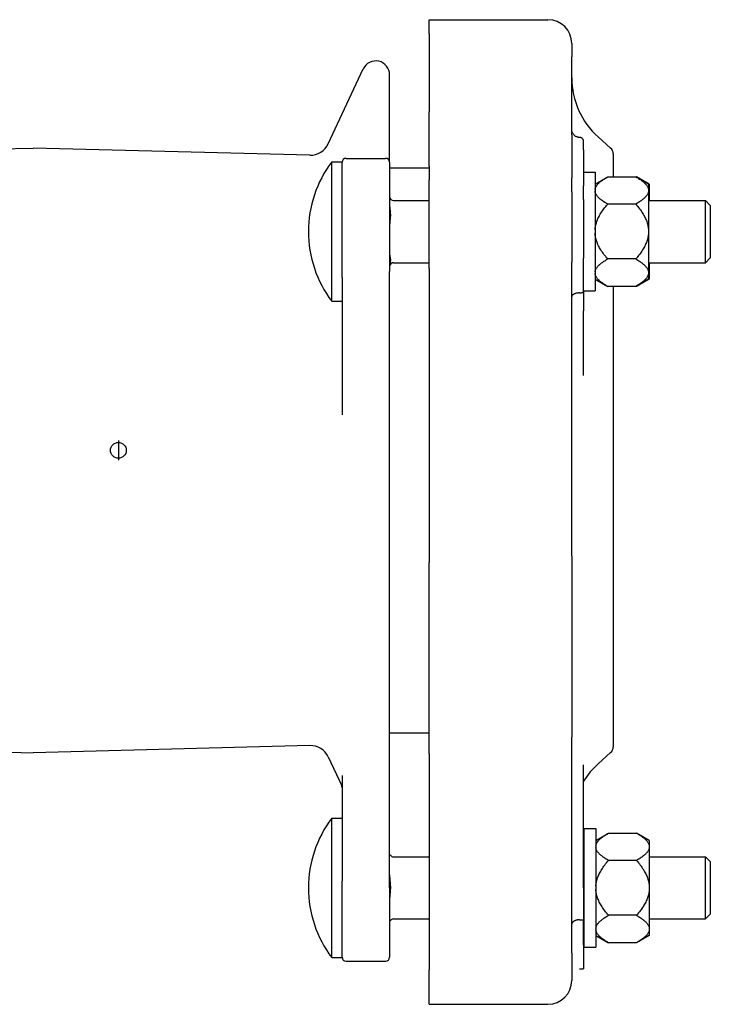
# Model space of a CAD drawing. Header units: millimetres. Extents: x 97 to 4291, y 43 to 893.
# Tile 2 of 4: x 265 to 439, y 298 to 546. Entities that reach past the tile are written whole.
import ezdxf

# ---------------------------------------------------------------- set-up
doc = ezdxf.new("R2010")
doc.units = ezdxf.units.MM
doc.layers.add('DETAIL', color=2, linetype='Continuous')
doc.layers.add('ORIGIN', color=6, linetype='Continuous')

msp = doc.modelspace()

# ---------------------------------------------------------------- linework, layer by layer
at = {"layer": 'DETAIL'}
for p, q in [((368.03, 542.78), (368.03, 546.39)), ((368.03, 546.39), (398.03, 546.39)), ((368.03, 542.78), (368.03, 523.14)), ((404.03, 540.39), (404.03, 536.98)), ((404.03, 517.34), (404.03, 536.98)), ((342.54, 515.06), (351.35, 533.96)), ((358.03, 510.38), (358.03, 532.48)), ((368.03, 509.43), (368.03, 523.14)), ((404.03, 517.34), (404.03, 506.43)), ((407.03, 513.5), (407.03, 515.64)), ((413.86, 513.97), (410.71, 516.77)), ((198.17, 512.18), (268.03, 513.98)), ((337.88, 512.18), (268.03, 513.98)), ((407.03, 513.5), (407.03, 504.44)), ((414.53, 512.48), (414.53, 506.73)), ((343.42, 475.28), (343.42, 510.48)), ((343.42, 510.48), (346.03, 510.48)), ((346.03, 481.31), (346.03, 510.48)), ((347.03, 511.38), (357.03, 511.38)), ((358.03, 510.38), (358.03, 482.84)), ((358.03, 508.98), (368.03, 508.98)), ((368.03, 509.43), (368.03, 505.97)), ((407.03, 507.88), (409.91, 507.88)), ((409.91, 507.88), (409.91, 477.88)), ((368.03, 483.59), (368.03, 505.97)), ((404.03, 502.96), (404.03, 506.43)), ((409.91, 504.88), (413.11, 506.73)), ((413.11, 506.73), (420.21, 506.73)), ((420.21, 506.73), (420.41, 506.73)), ((423.41, 504.88), (420.21, 506.73)), ((423.61, 504.88), (420.41, 506.73)), ((423.41, 504.88), (423.41, 503.49)), ((423.61, 504.88), (423.61, 503.49)), ((404.03, 502.96), (404.03, 485.15)), ((407.03, 500.98), (407.03, 504.44)), ((423.41, 503.49), (423.41, 503.05)), ((423.41, 503.05), (423.41, 493.32)), ((423.61, 503.49), (423.61, 503.05)), ((423.61, 503.05), (423.61, 500.73)), ((359.03, 500.73), (368.03, 500.73)), ((407.03, 500.98), (407.03, 486.18)), ((420.21, 499.81), (413.11, 499.81)), ((423.41, 500.73), (437.81, 500.73)), ((437.81, 485.03), (437.81, 500.73)), ((439.03, 499.51), (437.81, 500.73)), ((439.03, 499.51), (439.03, 486.25)), ((423.41, 493.32), (423.41, 492.44)), ((423.41, 492.44), (423.41, 482.71)), ((359.03, 485.03), (368.03, 485.03)), ((404.03, 410.89), (404.03, 485.15)), ((407.03, 477.86), (407.03, 486.18)), ((420.21, 485.96), (413.11, 485.96)), ((423.41, 485.03), (437.81, 485.03)), ((423.61, 485.03), (423.61, 482.71)), ((439.03, 486.25), (437.81, 485.03)), ((358.03, 458), (358.03, 482.84)), ((368.03, 483.59), (368.03, 409.33)), ((423.41, 482.71), (423.41, 482.27)), ((423.61, 482.71), (423.61, 482.27)), ((346.03, 481.31), (346.03, 446.6)), ((409.91, 480.88), (413.11, 479.03)), ((423.41, 480.88), (420.21, 479.03)), ((423.61, 480.88), (420.41, 479.03)), ((423.41, 482.27), (423.41, 480.88)), ((423.61, 482.27), (423.61, 480.88)), ((407.03, 477.88), (409.91, 477.88)), ((407.03, 477.86), (407.03, 472.88)), ((420.21, 479.03), (413.11, 479.03)), ((414.53, 479.03), (414.53, 362.78)), ((420.41, 479.03), (420.21, 479.03)), ((343.42, 475.28), (346.03, 475.28)), ((407.03, 462.79), (407.03, 472.88)), ((407.03, 456.53), (407.03, 462.79)), ((358.03, 344.77), (358.03, 458)), ((404.03, 410.89), (404.03, 365.22)), ((368.03, 360.99), (368.03, 409.33)), ((358.03, 366.28), (368.03, 366.28)), ((198.17, 363.08), (268.03, 361.28)), ((337.88, 363.08), (268.03, 361.28)), ((404.03, 310.65), (404.03, 365.22)), ((368.03, 360.99), (368.03, 306.43)), ((413.86, 361.29), (410.71, 358.49)), ((342.54, 360.2), (345.93, 352.93)), ((407.03, 353.49), (407.03, 358.23)), ((346.03, 355.48), (346.03, 328.84)), ((407.03, 327.17), (407.03, 353.49)), ((343.42, 309.53), (343.42, 344.73)), ((343.42, 344.73), (346.03, 344.73)), ((358.03, 327.13), (358.03, 344.77)), ((407.11, 342.13), (407.11, 312.13)), ((407.11, 342.13), (410.11, 342.13)), ((410.11, 342.13), (410.11, 312.13)), ((410.11, 339.13), (413.31, 340.98)), ((413.31, 340.98), (420.41, 340.98)), ((423.61, 339.13), (420.41, 340.98)), ((423.61, 339.13), (423.61, 337.74)), ((423.61, 337.74), (423.61, 337.3)), ((423.61, 337.3), (423.61, 327.57)), ((359.03, 334.98), (368.03, 334.98)), ((407.03, 334.98), (407.11, 334.98)), ((420.41, 334.06), (413.31, 334.06)), ((423.61, 334.98), (437.81, 334.98)), ((437.81, 319.28), (437.81, 334.98)), ((439.03, 333.76), (437.81, 334.98)), ((439.03, 333.76), (439.03, 320.5)), ((346.03, 309.53), (346.03, 328.84)), ((358.03, 327.13), (358.03, 309.63)), ((407.03, 327.17), (407.03, 319.08)), ((423.61, 327.57), (423.61, 326.69)), ((423.61, 326.69), (423.61, 316.96)), ((359.03, 319.28), (368.03, 319.28)), ((406.03, 319.08), (407.03, 319.08)), ((407.03, 319.28), (407.11, 319.28)), ((407.03, 312.74), (407.03, 319.08)), ((420.41, 320.21), (413.31, 320.21)), ((423.61, 319.28), (437.81, 319.28)), ((439.03, 320.5), (437.81, 319.28)), ((423.61, 316.96), (423.61, 316.52)), ((423.61, 316.52), (423.61, 315.13)), ((410.11, 315.13), (413.31, 313.28)), ((423.61, 315.13), (420.41, 313.28)), ((407.03, 312.74), (407.03, 306.7)), ((407.11, 312.13), (410.11, 312.13)), ((420.41, 313.28), (413.31, 313.28)), ((343.42, 309.53), (346.03, 309.53)), ((347.03, 308.63), (357.03, 308.63)), ((404.03, 310.65), (404.03, 303.74)), ((368.03, 297.74), (368.03, 306.43)), ((406.03, 306.7), (407.03, 306.7)), ((407.03, 306.7), (407.03, 306.7)), ((407.03, 306.7), (407.03, 306.7)), ((404.03, 303.74), (404.03, 303.74)), ((404.03, 303.74), (404.03, 303.74)), ((368.03, 297.74), (368.03, 297.74)), ((368.03, 297.74), (368.03, 297.74)), ((368.03, 297.74), (398.03, 297.74))]:
    msp.add_line(p, q, dxfattribs=at)
at = {"layer": 'DETAIL', "flags": 128}
for points in [[(406.03, 516.66), (405.89, 516.66), (405.76, 516.67), (405.63, 516.7), (405.51, 516.73), (405.38, 516.77), (405.26, 516.81), (405.14, 516.87), (405.02, 516.93), (404.91, 517), (404.8, 517.08), (404.7, 517.17), (404.61, 517.26), (404.52, 517.36), (404.44, 517.46), (404.36, 517.57), (404.29, 517.68), (404.23, 517.8), (404.18, 517.92), (404.13, 518.04), (404.09, 518.17), (404.06, 518.3), (404.04, 518.43), (404.03, 518.56), (404.03, 518.69)], [(407.03, 515.64), (407.02, 515.7), (407.02, 515.77), (407.01, 515.83), (406.99, 515.9), (406.97, 515.96), (406.95, 516.02), (406.93, 516.08), (406.89, 516.14), (406.86, 516.2), (406.82, 516.25), (406.78, 516.31), (406.74, 516.35), (406.69, 516.4), (406.64, 516.44), (406.59, 516.48), (406.53, 516.52), (406.47, 516.55), (406.41, 516.58), (406.35, 516.6), (406.29, 516.62), (406.22, 516.64), (406.16, 516.65), (406.09, 516.65), (406.03, 516.66)], [(409.91, 503.49), (409.93, 503.62), (409.96, 503.75), (410, 503.88), (410.05, 504.01), (410.11, 504.13), (410.18, 504.26), (410.26, 504.39), (410.34, 504.52), (410.44, 504.66), (410.55, 504.79), (410.66, 504.92), (410.79, 505.05), (410.93, 505.18), (411.07, 505.32), (411.23, 505.45), (411.39, 505.59), (411.57, 505.73), (411.76, 505.87), (411.96, 506.01), (412.16, 506.15), (412.38, 506.29), (412.61, 506.44), (412.85, 506.58), (413.11, 506.73)], [(420.21, 506.73), (420.46, 506.58), (420.7, 506.44), (420.93, 506.29), (421.15, 506.15), (421.36, 506.01), (421.56, 505.87), (421.74, 505.73), (421.92, 505.59), (422.08, 505.45), (422.24, 505.32), (422.39, 505.18), (422.52, 505.05), (422.65, 504.92), (422.77, 504.79), (422.87, 504.66), (422.97, 504.52), (423.06, 504.39), (423.14, 504.26), (423.21, 504.13), (423.26, 504.01), (423.31, 503.88), (423.35, 503.75), (423.39, 503.62), (423.41, 503.49)], [(420.41, 506.73), (420.48, 506.69), (420.55, 506.64), (420.63, 506.6), (420.7, 506.56), (420.77, 506.52), (420.84, 506.47), (420.91, 506.43), (420.98, 506.39), (421.04, 506.35), (421.11, 506.31), (421.17, 506.26), (421.24, 506.22), (421.3, 506.18), (421.36, 506.14), (421.42, 506.1), (421.48, 506.06), (421.54, 506.02), (421.6, 505.98), (421.66, 505.94), (421.72, 505.9), (421.77, 505.85), (421.83, 505.81), (421.88, 505.77), (421.93, 505.73)], [(413.11, 499.81), (412.85, 499.95), (412.61, 500.1), (412.38, 500.25), (412.16, 500.39), (411.96, 500.53), (411.76, 500.67), (411.57, 500.81), (411.39, 500.95), (411.23, 501.08), (411.07, 501.22), (410.93, 501.35), (410.79, 501.49), (410.66, 501.62), (410.55, 501.75), (410.44, 501.88), (410.34, 502.01), (410.26, 502.14), (410.18, 502.27), (410.11, 502.4), (410.05, 502.53), (410, 502.66), (409.96, 502.79), (409.93, 502.92), (409.91, 503.05)], [(423.41, 503.05), (423.39, 502.92), (423.35, 502.79), (423.31, 502.66), (423.26, 502.53), (423.21, 502.4), (423.14, 502.27), (423.06, 502.14), (422.97, 502.01), (422.87, 501.88), (422.77, 501.75), (422.65, 501.62), (422.52, 501.49), (422.39, 501.35), (422.24, 501.22), (422.08, 501.08), (421.92, 500.95), (421.74, 500.81), (421.56, 500.67), (421.36, 500.53), (421.15, 500.39), (420.93, 500.25), (420.7, 500.1), (420.46, 499.95), (420.21, 499.81)], [(423.41, 504.13), (423.42, 504.1), (423.43, 504.08), (423.44, 504.05), (423.46, 504.02), (423.47, 504), (423.48, 503.97), (423.49, 503.94), (423.5, 503.92), (423.51, 503.89), (423.52, 503.86), (423.53, 503.84), (423.54, 503.81), (423.54, 503.78), (423.55, 503.76), (423.56, 503.73), (423.57, 503.7), (423.57, 503.68), (423.58, 503.65), (423.58, 503.62), (423.59, 503.6), (423.59, 503.57), (423.6, 503.54), (423.6, 503.51), (423.61, 503.49)], [(423.61, 503.05), (423.6, 503.02), (423.6, 503), (423.59, 502.97), (423.59, 502.94), (423.58, 502.91), (423.58, 502.89), (423.57, 502.86), (423.57, 502.83), (423.56, 502.81), (423.55, 502.78), (423.54, 502.75), (423.54, 502.73), (423.53, 502.7), (423.52, 502.67), (423.51, 502.65), (423.5, 502.62), (423.49, 502.59), (423.48, 502.57), (423.47, 502.54), (423.46, 502.51), (423.44, 502.49), (423.43, 502.46), (423.42, 502.43), (423.41, 502.41)], [(409.91, 493.32), (409.93, 493.58), (409.96, 493.84), (410, 494.1), (410.05, 494.35), (410.11, 494.61), (410.18, 494.87), (410.26, 495.13), (410.34, 495.39), (410.44, 495.65), (410.55, 495.92), (410.66, 496.18), (410.79, 496.45), (410.93, 496.71), (411.07, 496.98), (411.23, 497.25), (411.39, 497.52), (411.57, 497.8), (411.76, 498.08), (411.96, 498.36), (412.16, 498.64), (412.38, 498.93), (412.61, 499.22), (412.85, 499.51), (413.11, 499.81)], [(420.21, 499.81), (420.46, 499.51), (420.7, 499.22), (420.93, 498.93), (421.15, 498.64), (421.36, 498.36), (421.56, 498.08), (421.74, 497.8), (421.92, 497.52), (422.08, 497.25), (422.24, 496.98), (422.39, 496.71), (422.52, 496.45), (422.65, 496.18), (422.77, 495.92), (422.87, 495.65), (422.97, 495.39), (423.06, 495.13), (423.14, 494.87), (423.21, 494.61), (423.26, 494.35), (423.31, 494.1), (423.35, 493.84), (423.39, 493.58), (423.41, 493.32)], [(358.03, 499.8), (358.03, 499.57), (358.04, 499.34), (358.06, 499.1), (358.08, 498.88), (358.1, 498.66), (358.13, 498.43), (358.15, 498.19), (358.18, 497.95), (358.2, 497.72), (358.21, 497.48), (358.22, 497.25), (358.23, 497.03), (358.22, 496.81), (358.21, 496.58), (358.2, 496.35), (358.18, 496.11), (358.15, 495.87), (358.13, 495.64), (358.1, 495.41), (358.08, 495.18), (358.06, 494.96), (358.04, 494.73), (358.03, 494.49), (358.03, 494.26)], [(413.11, 485.96), (412.85, 486.25), (412.61, 486.55), (412.38, 486.84), (412.16, 487.12), (411.96, 487.41), (411.76, 487.69), (411.57, 487.96), (411.39, 488.24), (411.23, 488.51), (411.07, 488.78), (410.93, 489.05), (410.79, 489.32), (410.66, 489.58), (410.55, 489.85), (410.44, 490.11), (410.34, 490.37), (410.26, 490.63), (410.18, 490.89), (410.11, 491.15), (410.05, 491.41), (410, 491.67), (409.96, 491.92), (409.93, 492.18), (409.91, 492.44)], [(423.41, 492.44), (423.39, 492.18), (423.35, 491.92), (423.31, 491.67), (423.26, 491.41), (423.21, 491.15), (423.14, 490.89), (423.06, 490.63), (422.97, 490.37), (422.87, 490.11), (422.77, 489.85), (422.65, 489.58), (422.52, 489.32), (422.39, 489.05), (422.24, 488.78), (422.08, 488.51), (421.92, 488.24), (421.74, 487.96), (421.56, 487.69), (421.36, 487.41), (421.15, 487.12), (420.93, 486.84), (420.7, 486.55), (420.46, 486.25), (420.21, 485.96)], [(358.03, 487.36), (358.03, 487.23), (358.04, 487.09), (358.06, 486.96), (358.08, 486.83), (358.1, 486.7), (358.13, 486.56), (358.15, 486.43), (358.18, 486.29), (358.2, 486.15), (358.21, 486.01), (358.22, 485.88), (358.23, 485.75), (358.22, 485.62), (358.21, 485.49), (358.2, 485.35), (358.18, 485.21), (358.15, 485.08), (358.13, 484.94), (358.1, 484.81), (358.08, 484.68), (358.06, 484.55), (358.04, 484.41), (358.03, 484.27), (358.03, 484.14)], [(409.91, 482.71), (409.93, 482.84), (409.96, 482.97), (410, 483.1), (410.05, 483.23), (410.11, 483.36), (410.18, 483.49), (410.26, 483.62), (410.34, 483.75), (410.44, 483.88), (410.55, 484.01), (410.66, 484.14), (410.79, 484.28), (410.93, 484.41), (411.07, 484.54), (411.23, 484.68), (411.39, 484.81), (411.57, 484.95), (411.76, 485.09), (411.96, 485.23), (412.16, 485.37), (412.38, 485.52), (412.61, 485.66), (412.85, 485.81), (413.11, 485.96)], [(420.21, 485.96), (420.46, 485.81), (420.7, 485.66), (420.93, 485.52), (421.15, 485.37), (421.36, 485.23), (421.56, 485.09), (421.74, 484.95), (421.92, 484.81), (422.08, 484.68), (422.24, 484.54), (422.39, 484.41), (422.52, 484.28), (422.65, 484.14), (422.77, 484.01), (422.87, 483.88), (422.97, 483.75), (423.06, 483.62), (423.14, 483.49), (423.21, 483.36), (423.26, 483.23), (423.31, 483.1), (423.35, 482.97), (423.39, 482.84), (423.41, 482.71)], [(423.41, 483.36), (423.42, 483.33), (423.43, 483.3), (423.44, 483.28), (423.46, 483.25), (423.47, 483.22), (423.48, 483.2), (423.49, 483.17), (423.5, 483.14), (423.51, 483.12), (423.52, 483.09), (423.53, 483.06), (423.54, 483.03), (423.54, 483.01), (423.55, 482.98), (423.56, 482.95), (423.57, 482.93), (423.57, 482.9), (423.58, 482.87), (423.58, 482.85), (423.59, 482.82), (423.59, 482.79), (423.6, 482.77), (423.6, 482.74), (423.61, 482.71)], [(413.11, 479.03), (412.85, 479.18), (412.61, 479.33), (412.38, 479.47), (412.16, 479.61), (411.96, 479.76), (411.76, 479.9), (411.57, 480.03), (411.39, 480.17), (411.23, 480.31), (411.07, 480.44), (410.93, 480.58), (410.79, 480.71), (410.66, 480.84), (410.55, 480.98), (410.44, 481.11), (410.34, 481.24), (410.26, 481.37), (410.18, 481.5), (410.11, 481.63), (410.05, 481.76), (410, 481.89), (409.96, 482.02), (409.93, 482.14), (409.91, 482.27)], [(423.41, 482.27), (423.39, 482.14), (423.35, 482.02), (423.31, 481.89), (423.26, 481.76), (423.21, 481.63), (423.14, 481.5), (423.06, 481.37), (422.97, 481.24), (422.87, 481.11), (422.77, 480.98), (422.65, 480.84), (422.52, 480.71), (422.39, 480.58), (422.24, 480.44), (422.08, 480.31), (421.92, 480.17), (421.74, 480.03), (421.56, 479.9), (421.36, 479.76), (421.15, 479.61), (420.93, 479.47), (420.7, 479.33), (420.46, 479.18), (420.21, 479.03)], [(421.93, 480.03), (421.88, 479.99), (421.83, 479.95), (421.77, 479.91), (421.72, 479.87), (421.66, 479.83), (421.6, 479.79), (421.54, 479.75), (421.48, 479.7), (421.42, 479.66), (421.36, 479.62), (421.3, 479.58), (421.24, 479.54), (421.17, 479.5), (421.11, 479.46), (421.04, 479.41), (420.98, 479.37), (420.91, 479.33), (420.84, 479.29), (420.77, 479.25), (420.7, 479.2), (420.63, 479.16), (420.55, 479.12), (420.48, 479.07), (420.41, 479.03)], [(423.61, 482.27), (423.6, 482.25), (423.6, 482.22), (423.59, 482.19), (423.59, 482.17), (423.58, 482.14), (423.58, 482.11), (423.57, 482.09), (423.57, 482.06), (423.56, 482.03), (423.55, 482.01), (423.54, 481.98), (423.54, 481.95), (423.53, 481.93), (423.52, 481.9), (423.51, 481.87), (423.5, 481.85), (423.49, 481.82), (423.48, 481.79), (423.47, 481.76), (423.46, 481.74), (423.44, 481.71), (423.43, 481.68), (423.42, 481.66), (423.41, 481.63)], [(406.03, 477.39), (406.09, 477.39), (406.16, 477.4), (406.22, 477.4), (406.29, 477.41), (406.35, 477.42), (406.41, 477.43), (406.47, 477.44), (406.53, 477.46), (406.59, 477.47), (406.64, 477.49), (406.69, 477.51), (406.74, 477.53), (406.78, 477.55), (406.82, 477.58), (406.86, 477.6), (406.89, 477.63), (406.93, 477.65), (406.95, 477.68), (406.97, 477.71), (406.99, 477.74), (407.01, 477.77), (407.02, 477.8), (407.02, 477.83), (407.03, 477.86)], [(406.03, 477.39), (405.89, 477.39), (405.76, 477.38), (405.63, 477.37), (405.51, 477.36), (405.38, 477.34), (405.26, 477.32), (405.14, 477.3), (405.02, 477.27), (404.91, 477.23), (404.8, 477.2), (404.7, 477.16), (404.61, 477.12), (404.52, 477.07), (404.44, 477.03), (404.36, 476.98), (404.29, 476.93), (404.23, 476.87), (404.18, 476.82), (404.13, 476.76), (404.09, 476.71), (404.06, 476.65), (404.04, 476.59), (404.03, 476.53), (404.03, 476.47)], [(410.11, 337.74), (410.13, 337.87), (410.16, 338), (410.2, 338.13), (410.25, 338.26), (410.31, 338.38), (410.38, 338.51), (410.46, 338.64), (410.54, 338.77), (410.64, 338.91), (410.75, 339.04), (410.86, 339.17), (410.99, 339.3), (411.13, 339.43), (411.27, 339.57), (411.43, 339.7), (411.59, 339.84), (411.77, 339.98), (411.96, 340.12), (412.16, 340.26), (412.36, 340.4), (412.58, 340.54), (412.81, 340.69), (413.05, 340.83), (413.31, 340.98)], [(420.41, 340.98), (420.66, 340.83), (420.9, 340.69), (421.13, 340.54), (421.35, 340.4), (421.56, 340.26), (421.76, 340.12), (421.94, 339.98), (422.12, 339.84), (422.28, 339.7), (422.44, 339.57), (422.59, 339.43), (422.72, 339.3), (422.85, 339.17), (422.97, 339.04), (423.07, 338.91), (423.17, 338.77), (423.26, 338.64), (423.34, 338.51), (423.41, 338.38), (423.46, 338.26), (423.51, 338.13), (423.55, 338), (423.59, 337.87), (423.61, 337.74)], [(413.31, 334.06), (413.05, 334.2), (412.81, 334.35), (412.58, 334.5), (412.36, 334.64), (412.16, 334.78), (411.96, 334.92), (411.77, 335.06), (411.59, 335.2), (411.43, 335.33), (411.27, 335.47), (411.13, 335.6), (410.99, 335.74), (410.86, 335.87), (410.75, 336), (410.64, 336.13), (410.54, 336.26), (410.46, 336.39), (410.38, 336.52), (410.31, 336.65), (410.25, 336.78), (410.2, 336.91), (410.16, 337.04), (410.13, 337.17), (410.11, 337.3)], [(423.61, 337.3), (423.59, 337.17), (423.55, 337.04), (423.51, 336.91), (423.46, 336.78), (423.41, 336.65), (423.34, 336.52), (423.26, 336.39), (423.17, 336.26), (423.07, 336.13), (422.97, 336), (422.85, 335.87), (422.72, 335.74), (422.59, 335.6), (422.44, 335.47), (422.28, 335.33), (422.12, 335.2), (421.94, 335.06), (421.76, 334.92), (421.56, 334.78), (421.35, 334.64), (421.13, 334.5), (420.9, 334.35), (420.66, 334.2), (420.41, 334.06)], [(358.23, 335.38), (358.22, 335.38), (358.22, 335.39), (358.21, 335.39), (358.21, 335.39), (358.2, 335.39), (358.19, 335.39), (358.18, 335.4), (358.17, 335.4), (358.16, 335.4), (358.15, 335.4), (358.14, 335.4), (358.12, 335.4), (358.11, 335.41), (358.1, 335.41), (358.09, 335.41), (358.08, 335.41), (358.07, 335.41), (358.06, 335.42), (358.05, 335.42), (358.04, 335.42), (358.04, 335.42), (358.03, 335.42), (358.03, 335.43), (358.03, 335.43)], [(410.11, 327.57), (410.13, 327.83), (410.16, 328.09), (410.2, 328.35), (410.25, 328.6), (410.31, 328.86), (410.38, 329.12), (410.46, 329.38), (410.54, 329.64), (410.64, 329.9), (410.75, 330.17), (410.86, 330.43), (410.99, 330.7), (411.13, 330.96), (411.27, 331.23), (411.43, 331.5), (411.59, 331.77), (411.77, 332.05), (411.96, 332.33), (412.16, 332.61), (412.36, 332.89), (412.58, 333.18), (412.81, 333.47), (413.05, 333.76), (413.31, 334.06)], [(420.41, 334.06), (420.66, 333.76), (420.9, 333.47), (421.13, 333.18), (421.35, 332.89), (421.56, 332.61), (421.76, 332.33), (421.94, 332.05), (422.12, 331.77), (422.28, 331.5), (422.44, 331.23), (422.59, 330.96), (422.72, 330.7), (422.85, 330.43), (422.97, 330.17), (423.07, 329.9), (423.17, 329.64), (423.26, 329.38), (423.34, 329.12), (423.41, 328.86), (423.46, 328.6), (423.51, 328.35), (423.55, 328.09), (423.59, 327.83), (423.61, 327.57)], [(358.03, 330.45), (358.03, 330.19), (358.04, 329.92), (358.06, 329.65), (358.08, 329.39), (358.1, 329.13), (358.13, 328.87), (358.15, 328.59), (358.18, 328.32), (358.2, 328.04), (358.21, 327.77), (358.22, 327.51), (358.23, 327.25), (358.22, 327), (358.21, 326.73), (358.2, 326.46), (358.18, 326.18), (358.15, 325.91), (358.13, 325.64), (358.1, 325.37), (358.08, 325.12), (358.06, 324.86), (358.04, 324.58), (358.03, 324.31), (358.03, 324.05)], [(413.31, 320.21), (413.05, 320.5), (412.81, 320.8), (412.58, 321.09), (412.36, 321.37), (412.16, 321.66), (411.96, 321.94), (411.77, 322.21), (411.59, 322.49), (411.43, 322.76), (411.27, 323.03), (411.13, 323.3), (410.99, 323.57), (410.86, 323.83), (410.75, 324.1), (410.64, 324.36), (410.54, 324.62), (410.46, 324.88), (410.38, 325.14), (410.31, 325.4), (410.25, 325.66), (410.2, 325.92), (410.16, 326.17), (410.13, 326.43), (410.11, 326.69)], [(423.61, 326.69), (423.59, 326.43), (423.55, 326.17), (423.51, 325.92), (423.46, 325.66), (423.41, 325.4), (423.34, 325.14), (423.26, 324.88), (423.17, 324.62), (423.07, 324.36), (422.97, 324.1), (422.85, 323.83), (422.72, 323.57), (422.59, 323.3), (422.44, 323.03), (422.28, 322.76), (422.12, 322.49), (421.94, 322.21), (421.76, 321.94), (421.56, 321.66), (421.35, 321.37), (421.13, 321.09), (420.9, 320.8), (420.66, 320.5), (420.41, 320.21)], [(358.03, 318.93), (358.03, 318.93), (358.04, 318.92), (358.06, 318.92), (358.08, 318.91), (358.1, 318.91), (358.13, 318.91), (358.15, 318.9), (358.18, 318.9), (358.2, 318.89), (358.21, 318.89), (358.22, 318.89), (358.23, 318.88), (358.22, 318.88), (358.21, 318.87), (358.2, 318.87), (358.18, 318.87), (358.15, 318.86), (358.13, 318.86), (358.1, 318.85), (358.08, 318.85), (358.06, 318.85), (358.04, 318.84), (358.03, 318.84), (358.03, 318.84)], [(406.03, 319.08), (405.89, 319.07), (405.76, 319.07), (405.63, 319.06), (405.51, 319.04), (405.38, 319.02), (405.26, 318.99), (405.14, 318.96), (405.02, 318.93), (404.91, 318.89), (404.8, 318.85), (404.7, 318.8), (404.61, 318.75), (404.52, 318.7), (404.44, 318.64), (404.36, 318.58), (404.29, 318.52), (404.23, 318.46), (404.18, 318.39), (404.13, 318.32), (404.09, 318.25), (404.06, 318.18), (404.04, 318.11), (404.03, 318.04), (404.03, 317.96)], [(410.11, 316.96), (410.13, 317.09), (410.16, 317.22), (410.2, 317.35), (410.25, 317.48), (410.31, 317.61), (410.38, 317.74), (410.46, 317.87), (410.54, 318), (410.64, 318.13), (410.75, 318.26), (410.86, 318.39), (410.99, 318.53), (411.13, 318.66), (411.27, 318.79), (411.43, 318.93), (411.59, 319.06), (411.77, 319.2), (411.96, 319.34), (412.16, 319.48), (412.36, 319.62), (412.58, 319.77), (412.81, 319.91), (413.05, 320.06), (413.31, 320.21)], [(420.41, 320.21), (420.66, 320.06), (420.9, 319.91), (421.13, 319.77), (421.35, 319.62), (421.56, 319.48), (421.76, 319.34), (421.94, 319.2), (422.12, 319.06), (422.28, 318.93), (422.44, 318.79), (422.59, 318.66), (422.72, 318.53), (422.85, 318.39), (422.97, 318.26), (423.07, 318.13), (423.17, 318), (423.26, 317.87), (423.34, 317.74), (423.41, 317.61), (423.46, 317.48), (423.51, 317.35), (423.55, 317.22), (423.59, 317.09), (423.61, 316.96)], [(413.31, 313.28), (413.05, 313.43), (412.81, 313.58), (412.58, 313.72), (412.36, 313.86), (412.16, 314.01), (411.96, 314.15), (411.77, 314.28), (411.59, 314.42), (411.43, 314.56), (411.27, 314.69), (411.13, 314.83), (410.99, 314.96), (410.86, 315.09), (410.75, 315.23), (410.64, 315.36), (410.54, 315.49), (410.46, 315.62), (410.38, 315.75), (410.31, 315.88), (410.25, 316.01), (410.2, 316.14), (410.16, 316.27), (410.13, 316.39), (410.11, 316.52)], [(423.61, 316.52), (423.59, 316.39), (423.55, 316.27), (423.51, 316.14), (423.46, 316.01), (423.41, 315.88), (423.34, 315.75), (423.26, 315.62), (423.17, 315.49), (423.07, 315.36), (422.97, 315.23), (422.85, 315.09), (422.72, 314.96), (422.59, 314.83), (422.44, 314.69), (422.28, 314.56), (422.12, 314.42), (421.94, 314.28), (421.76, 314.15), (421.56, 314.01), (421.35, 313.86), (421.13, 313.72), (420.9, 313.58), (420.66, 313.43), (420.41, 313.28)]]:
    msp.add_lwpolyline(points, dxfattribs=at)
at = {"layer": 'DETAIL'}
for centre, radius, start, end in [((398.03, 540.39), 6, 0, 90), ((354.53, 532.48), 3.5, 0, 155), ((424.03, 531.7), 20, 180, 228.2717), ((338.01, 517.18), 5, 268.5225, 335), ((412.53, 512.48), 2, 0, 48.2717), ((366.83, 492.86), 29.3, 143.0366, 179.9643), ((347.03, 510.38), 1, 90, 180), ((357.03, 510.38), 1, 0, 90), ((359.03, 501.73), 1, 180, 270), ((366.83, 492.9), 29.3, 180.0357, 216.9634), ((359.03, 484.03), 1, 90, 180), ((338.01, 358.08), 5, 25, 91.4775), ((412.53, 362.78), 2, 311.7283, 0), ((424.03, 343.56), 20, 131.7283, 148.2117), ((345.03, 352.51), 1, 0, 25), ((366.83, 327.11), 29.3, 143.0366, 179.9643), ((359.03, 335.98), 1, 216.8065, 270), ((366.83, 327.15), 29.3, 180.0357, 216.9634), ((359.03, 318.28), 1, 90, 143.1935), ((347.03, 309.63), 1, 180, 270), ((357.03, 309.63), 1, 270, 0), ((398.03, 303.74), 6, 270, 0), ((406.03, 304.7), 2, 179.8832, 179.9997)]:
    msp.add_arc(centre, radius, start, end, dxfattribs=at)
at = {"layer": 'ORIGIN'}
msp.add_line((289.53, 440.13), (289.53, 435.13), dxfattribs=at)
msp.add_circle((289.53, 437.63), 2, dxfattribs=at)

doc.saveas('drawing.dxf')
